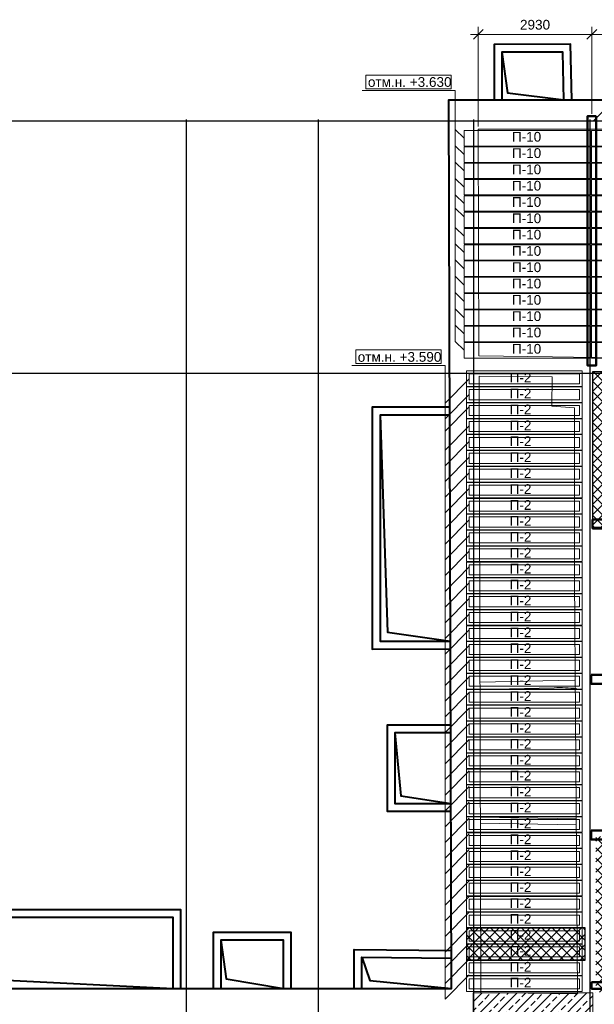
# Model space of a CAD drawing. Header units: millimetres. Extents: x -7161 to 110053, y -144197 to 45021.
# Tile 32 of 34: x 40653 to 55466, y 18161 to 43516. Entities that reach past the tile are written whole.
import ezdxf

# ---------------------------------------------------------------- set-up
doc = ezdxf.new("R2010")
doc.units = ezdxf.units.MM
for name, color, linetype, lineweight in [('A-DETL-____-OTLN', 90, 'Continuous', 30), ('A-DETL-GENF-OTLN', 92, 'Continuous', 18), ('Каркас', 130, 'Continuous', 50), ('Несущие стены', 10, 'Continuous', 40), ('Обмерные чертежи _09_02_2026_ 1 эт_dwg', 8, 'Continuous', 9), ('Оси', 7, 'Continuous', 9), ('Плита', 7, 'Continuous', 9), ('Размеры', 7, 'Continuous', 9), ('Текст', 7, 'Continuous', 9), ('Штриховка', 7, 'Continuous', 9)]:
    doc.layers.add(name, color=color, linetype=linetype, lineweight=lineweight)
doc.styles.add('Arial', font='arial.ttf', dxfattribs={"height": 250})
pattern_1 = [(45, (0, 0), (-224.5064, 224.5064), []), (45, (224.5, 0), (-224.5064, 224.5064), [158.75, -79.375])]
pattern_2 = [(45, (0, 0), (-132.5825, 132.5825), []), (135, (0, 0), (-132.5825, -132.5825), [])]

# ---------------------------------------------------------------- blocks, each defined once
blk = doc.blocks.new('Обмерные чертежи _09_02_2026_ 1 эт_dwg__U595-2036286-Cхема демонтажа сборных ребристых плит перекрытия 1 этажа в осях _Г-Ж_1-3 и Г-Ж_10-12_')
at = {"layer": 'Плита', "flags": 128}
for points in [[(-1490, 200), (1490, 200), (1490, -200), (-1490, -200)], [(-1420, 130), (1420, 130), (1420, -130), (-1420, -130)]]:
    blk.add_lwpolyline(points, close=True, dxfattribs=at)
at = {"layer": 'Текст', "insert": (-382, 154), "char_height": 250, "width": 670.28, "attachment_point": 1, "line_spacing_factor": 0.941778, "style": 'Arial'}
blk.add_mtext('П-2', dxfattribs=at)
blk = doc.blocks.new('Обмерные чертежи _09_02_2026_ 1 эт_dwg__U596-2036287-Cхема демонтажа сборных ребристых плит перекрытия 1 этажа в осях _Г-Ж_1-3 и Г-Ж_10-12_')
for p in [(0, 0), (0, -410), (0, -820), (0, -1230), (0, -1640), (0, -2050), (0, -2460), (0, -2870), (0, -3280), (0, -3690), (0, -4100), (0, -4510), (0, -4920), (0, -5330), (0, -5740), (0, -6150), (0, -6560), (0, -6970), (0, -7380), (0, -7790), (0, -8200), (0, -8610), (0, -9020), (0, -9430), (0, -9840), (0, -10250), (0, -10660), (0, -11070), (0, -11480), (0, -11890), (0, -12300), (0, -12710), (0, -13120), (0, -13530), (0, -13940), (0, -14350), (0, -14760), (0, -15170), (0, -15580)]:
    blk.add_blockref('Обмерные чертежи _09_02_2026_ 1 эт_dwg__U595-2036286-Cхема демонтажа сборных ребристых плит перекрытия 1 этажа в осях _Г-Ж_1-3 и Г-Ж_10-12_', p)
blk = doc.blocks.new('Обмерные чертежи _09_02_2026_ 1 эт_dwg_ось сокольники-2036289-Cхема демонтажа сборных ребристых плит перекрытия 1 этажа в осях _Г-Ж_1-3 и Г-Ж_10-12_')
at = {"layer": 'Оси', "color": 250, "lineweight": 30, "flags": 128}
for points in [[(-445520, 84638), (-513025, 84638), (-513525, 84638)], [(-462418, 84678), (-462418, 80157), (-462418, 63892), (-462418, 56540), (-462418, 51884), (-462418, 45174), (-462418, 43179), (-462418, 36624), (-462418, 36124)], [(-459017, 84678), (-459017, 80157), (-459017, 63892), (-459017, 56540), (-459017, 51884), (-459017, 45174), (-459017, 43179), (-459017, 36624), (-459017, 36124)], [(-455016, 84678), (-455016, 80157), (-455016, 63892), (-455016, 56540), (-455016, 51884), (-455016, 45174), (-455016, 43179), (-455016, 36624), (-455016, 36124)], [(-452018, 84678), (-452018, 80157), (-452018, 63892), (-452018, 56540), (-452018, 51884), (-452018, 45174), (-452018, 43179), (-452018, 36624), (-452018, 36124)], [(-445520, 78137), (-452018, 78137), (-455016, 78137), (-459017, 78137), (-462418, 78137), (-470317, 78137), (-482816, 78137), (-490714, 78137), (-493713, 78137), (-497864, 78137), (-500864, 78137), (-507364, 78137), (-513025, 78137), (-513525, 78137)]]:
    blk.add_lwpolyline(points, dxfattribs=at)
blk = doc.blocks.new('Обмерные чертежи _09_02_2026_ 1 эт_dwg__Oblique-2036290-Cхема демонтажа сборных ребристых плит перекрытия 1 этажа в осях _Г-Ж_1-3 и Г-Ж_10-12_')
at = {"layer": 'Размеры'}
blk.add_line((-0.5, -0.5), (0.5, 0.5), dxfattribs=at)
blk = doc.blocks.new('Обмерные чертежи _09_02_2026_ 1 эт_dwg__U3694-2036291-Cхема демонтажа сборных ребристых плит перекрытия 1 этажа в осях _Г-Ж_1-3 и Г-Ж_10-12_')
at = {"layer": 'Плита', "flags": 128}
blk.add_lwpolyline([(-1630, 200), (1630, 200), (1630, -200), (-1630, -200)], close=True, dxfattribs=at)
at = {"layer": 'Текст', "insert": (-396, 164), "char_height": 250, "width": 902.89, "attachment_point": 1, "line_spacing_factor": 0.941778, "style": 'Arial'}
blk.add_mtext('П-10', dxfattribs=at)
blk = doc.blocks.new('Обмерные чертежи _09_02_2026_ 1 эт_dwg__U3695-2036292-Cхема демонтажа сборных ребристых плит перекрытия 1 этажа в осях _Г-Ж_1-3 и Г-Ж_10-12_')
for p in [(-6300, 5460), (0, 5460), (-6300, 5040), (0, 5040), (-6300, 4620), (0, 4620), (-6300, 4200), (0, 4200), (-6300, 3780), (0, 3780), (-6300, 3360), (0, 3360), (-6300, 2940), (0, 2940), (-6300, 2520), (0, 2520), (-6300, 2100), (0, 2100), (-6300, 1680), (0, 1680), (-6300, 1260), (0, 1260), (-6300, 840), (0, 840), (-6300, 420), (0, 420), (-6300, 0), (0, 0)]:
    blk.add_blockref('Обмерные чертежи _09_02_2026_ 1 эт_dwg__U3694-2036291-Cхема демонтажа сборных ребристых плит перекрытия 1 этажа в осях _Г-Ж_1-3 и Г-Ж_10-12_', p)
blk = doc.blocks.new('Обмерные чертежи _09_02_2026_ 1 эт_dwg__U3696-2036293-Cхема демонтажа сборных ребристых плит перекрытия 1 этажа в осях _Г-Ж_1-3 и Г-Ж_10-12_')
at = {"layer": 'Плита', "flags": 128}
blk.add_lwpolyline([(-1490, 200), (1490, 200), (1490, -200), (-1490, -200)], close=True, dxfattribs=at)
at = {"layer": 'Текст', "insert": (-202, 167), "char_height": 250, "width": 670.28, "attachment_point": 1, "line_spacing_factor": 0.941778, "style": 'Arial'}
blk.add_mtext('П-9', dxfattribs=at)
blk = doc.blocks.new('Обмерные чертежи _09_02_2026_ 1 эт_dwg__U3697-2036294-Cхема демонтажа сборных ребристых плит перекрытия 1 этажа в осях _Г-Ж_1-3 и Г-Ж_10-12_')
for p in [(0, 5460), (0, 5040), (0, 4620), (0, 4200), (0, 3780), (0, 3360), (0, 2940), (0, 2520), (0, 2100), (0, 1680), (0, 1260), (0, 840), (0, 420), (0, 0)]:
    blk.add_blockref('Обмерные чертежи _09_02_2026_ 1 эт_dwg__U3696-2036293-Cхема демонтажа сборных ребристых плит перекрытия 1 этажа в осях _Г-Ж_1-3 и Г-Ж_10-12_', p)
blk = doc.blocks.new('Обмерные чертежи _09_02_2026_ 1 эт_dwg-2034936-Cхема демонтажа сборных ребристых плит перекрытия 1 этажа в осях _Г-Ж_1-3 и Г-Ж_10-12_')
at = {"layer": 'Штриховка'}
h = blk.add_hatch(dxfattribs=at)
h.set_pattern_fill('FP_2', color=256, style=0, pattern_type=2)
h.set_pattern_definition(pattern_1)
h.paths.add_polyline_path([(-843346, -123261), (-843346, -123816), (-842776, -123816), (-842776, -123261)])
h.paths.add_polyline_path([(-845650, -127294), (-842773, -127292), (-842773, -123820), (-844722, -123823), (-844722, -123261), (-843346, -123261), (-842569, -120561), (-842569, -119352), (-842610, -119352), (-842612, -119311), (-845650, -119311), (-845650, -127292)])
h = blk.add_hatch(dxfattribs=at)
h.set_pattern_fill('FP_2', color=256, style=0, pattern_type=2)
h.set_pattern_definition(pattern_1)
h.paths.add_polyline_path([(-845650, -127294), (-845650, -127294), (-845650, -123823)])
h.paths.add_polyline_path([(-843346, -123261), (-842569, -123252), (-842569, -120561), (-842776, -121280)])
h.paths.add_polyline_path([(-842610, -119352), (-842569, -119352), (-842569, -119311), (-842610, -119311)])
at = {"lineweight": 9}
for p, q in [((-845889, -97303), (-846116, -97077)), ((-845889, -97723), (-846116, -97497)), ((-845889, -98143), (-846116, -97917)), ((-845889, -98563), (-846116, -98337)), ((-845889, -98983), (-846116, -98757)), ((-845889, -99327), (-846116, -99100)), ((-845889, -99823), (-846116, -99597)), ((-845889, -100243), (-846116, -100017)), ((-845889, -100663), (-846116, -100437)), ((-845889, -101083), (-846116, -100857)), ((-845889, -101503), (-846116, -101277)), ((-845889, -101923), (-846116, -101697)), ((-845889, -102343), (-846116, -102117)), ((-845752, -103495), (-846379, -104122)), ((-845752, -103899), (-846379, -104526)), ((-845752, -104220), (-846379, -104847)), ((-845752, -104707), (-846379, -105334)), ((-845752, -105111), (-846379, -105738)), ((-845752, -105515), (-846379, -106142)), ((-845752, -105919), (-846379, -106546)), ((-845752, -106323), (-846379, -106950)), ((-845752, -106727), (-846379, -107354)), ((-845752, -107131), (-846379, -107758)), ((-845752, -107535), (-846379, -108162)), ((-845752, -107939), (-846379, -108566)), ((-845752, -108343), (-846379, -108970)), ((-845752, -108747), (-846379, -109374)), ((-845752, -109151), (-846379, -109778)), ((-845752, -109555), (-846379, -110182)), ((-845752, -109959), (-846379, -110586)), ((-845752, -110363), (-846379, -110990)), ((-845752, -110767), (-846379, -111394)), ((-845752, -111171), (-846379, -111798)), ((-845752, -111575), (-846379, -112202)), ((-845752, -111979), (-846379, -112606)), ((-845752, -112383), (-846379, -113010)), ((-845752, -112787), (-846379, -113414)), ((-845752, -113191), (-846379, -113818)), ((-845752, -113595), (-846379, -114222)), ((-845752, -113999), (-846379, -114626)), ((-845752, -114403), (-846379, -115030)), ((-845752, -114807), (-846379, -115434)), ((-845752, -115211), (-846379, -115838)), ((-845752, -115615), (-846379, -116242)), ((-845752, -116019), (-846379, -116646)), ((-845752, -116423), (-846379, -117050)), ((-845752, -116827), (-846379, -117454)), ((-845752, -117231), (-846379, -117858)), ((-845752, -117635), (-846379, -118262)), ((-845752, -118039), (-846379, -118666)), ((-845752, -118443), (-846379, -119070))]:
    blk.add_line(p, q, dxfattribs=at)
at = {"lineweight": 9, "flags": 128}
for points in [[(-842561, -96861), (-841213, -95513), (-837920, -95513), (-835576, -95513)], [(-845889, -102763), (-846116, -102537), (-846116, -96076), (-848516, -96076)], [(-845752, -118847), (-846379, -119474), (-846379, -103155), (-848779, -103155)]]:
    blk.add_lwpolyline(points, dxfattribs=at)
for points in [[(-848416, -96026), (-846216, -96026), (-846216, -95676), (-848416, -95676)], [(-848679, -103105), (-846479, -103105), (-846479, -102755), (-848679, -102755)]]:
    blk.add_lwpolyline(points, close=True, dxfattribs=at)
at = {"layer": 'Каркас', "flags": 128}
for points in [[(-842479, -96734), (-842709, -96734), (-842709, -103151), (-842479, -103151)], [(-842573, -107120), (-842573, -107350), (-836156, -107350), (-836156, -107120)], [(-842615, -111121), (-842615, -111351), (-836199, -111351), (-836199, -111121)], [(-842610, -115132), (-842610, -115362), (-836194, -115362), (-836194, -115132)], [(-842599, -119034), (-842599, -119204), (-836183, -119204), (-836183, -119034)]]:
    blk.add_lwpolyline(points, close=True, dxfattribs=at)
at = {"layer": 'Несущие стены'}
blk.add_line((-845524, -96316), (-845524, -96313), dxfattribs=at)
at = {"layer": 'Несущие стены', "color": 7, "lineweight": 9}
for p, q in [((-843041, -111255), (-845478, -111305)), ((-845477, -111494), (-843567, -111452)), ((-843001, -114824), (-845467, -114785)), ((-843002, -114983), (-845467, -114938))]:
    blk.add_line(p, q, dxfattribs=at)
at = {"layer": 'Несущие стены', "flags": 128}
for points in [[(-843113, -96316), (-843142, -94884), (-845113, -94889), (-845113, -96316)], [(-843313, -96320), (-843338, -95085), (-844913, -95088), (-844913, -96316)], [(-844913, -95088), (-844771, -96130), (-843313, -96316)], [(-887350, -119232), (-873883, -119232), (-873883, -96597), (-860634, -96569), (-860564, -119193), (-848490, -119193), (-846213, -119193), (-846284, -96316), (-838300, -96316)], [(-846260, -104230), (-848253, -104230), (-848253, -110457), (-846241, -110451)], [(-846260, -104430), (-848053, -104430), (-848053, -110257), (-846241, -110251)], [(-848053, -104430), (-847864, -110018), (-846241, -110251)], [(-846234, -112413), (-847869, -112413), (-847869, -114634), (-846228, -114629)], [(-846234, -112613), (-847669, -112613), (-847669, -114434), (-846228, -114429)], [(-847669, -112613), (-847521, -114238), (-846228, -114429)], [(-853189, -119194), (-853189, -117167), (-858308, -117167), (-858308, -119193)], [(-853389, -119194), (-853389, -117367), (-858108, -117367), (-858108, -119193)], [(-858108, -117367), (-857858, -118974), (-853389, -119194)], [(-850343, -119194), (-850343, -117756), (-852358, -117756), (-852358, -119194)], [(-850543, -119194), (-850543, -117956), (-852158, -117956), (-852158, -119194)], [(-852158, -117956), (-852017, -118949), (-850543, -119194)], [(-848720, -119194), (-848724, -118190), (-846216, -118218)], [(-848520, -119193), (-848523, -118393), (-846219, -118418)], [(-848523, -118393), (-848314, -118991), (-846213, -119194)]]:
    blk.add_lwpolyline(points, dxfattribs=at)
at = {"layer": 'Несущие стены', "color": 7, "lineweight": 9, "flags": 128}
blk.add_lwpolyline([(-838565, -97066), (-838563, -97032), (-838238, -97038), (-836682, -97067), (-836636, -102748), (-837185, -102737), (-837191, -103036), (-837626, -103028), (-843612, -102927), (-845504, -102906), (-845522, -97066), (-838565, -97066)], dxfattribs=at)
blk.add_lwpolyline([(-843045, -108626), (-843045, -104241), (-843628, -104204), (-843619, -103450), (-845502, -103433), (-845453, -119302), (-843024, -119331), (-842967, -119330)], close=True, dxfattribs=at)
at = {"layer": 'Несущие стены', "color": 7, "lineweight": 9}
blk.add_arc((-843420, -115303), 3854, 83.5612, 92.1843, dxfattribs=at)
at = {"layer": 'Плита', "flags": 128}
blk.add_lwpolyline([(-842569, -127535), (-845650, -127535), (-845650, -119311), (-842569, -119311)], close=True, dxfattribs=at)
at = {"layer": 'Размеры'}
for p, q in [((-845522, -97003), (-845522, -94430)), ((-845722, -94630), (-842394, -94630)), ((-842794, -94630), (-839394, -94630))]:
    blk.add_line(p, q, dxfattribs=at)
at = {"layer": 'Размеры', "flags": 128}
blk.add_lwpolyline([(-842594, -94430), (-842594, -96672)], close=True, dxfattribs=at)
at = {"xscale": 250, "yscale": 250, "zscale": 250, "rotation": 180}
for p in [(-845522, -94630), (-842594, -94630)]:
    blk.add_blockref('Обмерные чертежи _09_02_2026_ 1 эт_dwg__Oblique-2036290-Cхема демонтажа сборных ребристых плит перекрытия 1 этажа в осях _Г-Ж_1-3 и Г-Ж_10-12_', p, dxfattribs=at)
at = {"xscale": 250, "yscale": 250, "zscale": 250}
blk.add_blockref('Обмерные чертежи _09_02_2026_ 1 эт_dwg__Oblique-2036290-Cхема демонтажа сборных ребристых плит перекрытия 1 этажа в осях _Г-Ж_1-3 и Г-Ж_10-12_', (-842594, -94630), dxfattribs=at)
for name, p in [('Обмерные чертежи _09_02_2026_ 1 эт_dwg_ось сокольники-2036289-Cхема демонтажа сборных ребристых плит перекрытия 1 этажа в осях _Г-Ж_1-3 и Г-Ж_10-12_', (-390632, -181501)), ('Обмерные чертежи _09_02_2026_ 1 эт_dwg__U3695-2036292-Cхема демонтажа сборных ребристых плит перекрытия 1 этажа в осях _Г-Ж_1-3 и Г-Ж_10-12_', (-837959, -102763)), ('Обмерные чертежи _09_02_2026_ 1 эт_dwg__U3697-2036294-Cхема демонтажа сборных ребристых плит перекрытия 1 этажа в осях _Г-Ж_1-3 и Г-Ж_10-12_', (-841109, -102763)), ('Обмерные чертежи _09_02_2026_ 1 эт_dwg__U596-2036287-Cхема демонтажа сборных ребристых плит перекрытия 1 этажа в осях _Г-Ж_1-3 и Г-Ж_10-12_', (-844332, -103495))]:
    blk.add_blockref(name, p)
at = {"lineweight": 9, "char_height": 250, "width": 2577.07, "attachment_point": 1, "line_spacing_factor": 0.941778, "style": 'Arial'}
for s, insert in [('отм.н. +3.630', (-848366, -95729)), ('отм.н. +3.590', (-848629, -102808))]:
    blk.add_mtext(s, dxfattribs=dict(at, insert=insert))
at = {"layer": 'Размеры', "insert": (-844058, -94254), "char_height": 250, "width": 930.44, "attachment_point": 2, "line_spacing_factor": 0.941778, "style": 'Arial'}
blk.add_mtext('2930', dxfattribs=at)

msp = doc.modelspace()

# ---------------------------------------------------------------- hatches: boundary and pattern name
at = {"layer": 'A-DETL-GENF-OTLN', "lineweight": 9}
h = msp.add_hatch(dxfattribs=at)
h.set_pattern_fill('FP_5', color=240, style=0, pattern_type=2)
h.set_pattern_definition(pattern_2)
h.paths.add_polyline_path([(56574, 18475), (56574, 22478), (55506, 22478), (55506, 18475)])
h.paths.add_polyline_path([(55423, 30448), (56478, 30448), (56478, 34448), (55423, 34448)])
h = msp.add_hatch(dxfattribs=at)
h.set_pattern_fill('FP_5', color=240, style=0, pattern_type=2)
h.set_pattern_definition(pattern_2)
h.paths.add_polyline_path([(54650, 19300), (55234, 19300), (55234, 20130), (52174, 20130), (52174, 19300), (53274, 19300)])

# ---------------------------------------------------------------- linework, layer by layer
at = {"layer": 'A-DETL-____-OTLN'}
for p, q in [((56478, 34448), (55423, 34448)), ((55423, 34448), (55423, 30448)), ((55423, 30448), (56478, 30448)), ((55234, 20130), (52174, 20130)), ((52174, 20130), (52174, 19300)), ((55234, 19300), (55234, 20130)), ((52174, 19300), (55234, 19300))]:
    msp.add_line(p, q, dxfattribs=at)

# ---------------------------------------------------------------- block references
at = {"layer": 'Обмерные чертежи _09_02_2026_ 1 эт_dwg', "color": 7}
msp.add_blockref('Обмерные чертежи _09_02_2026_ 1 эт_dwg-2034936-Cхема демонтажа сборных ребристых плит перекрытия 1 этажа в осях _Г-Ж_1-3 и Г-Ж_10-12_', (897996, 137765), dxfattribs=at)

doc.saveas('drawing.dxf')
